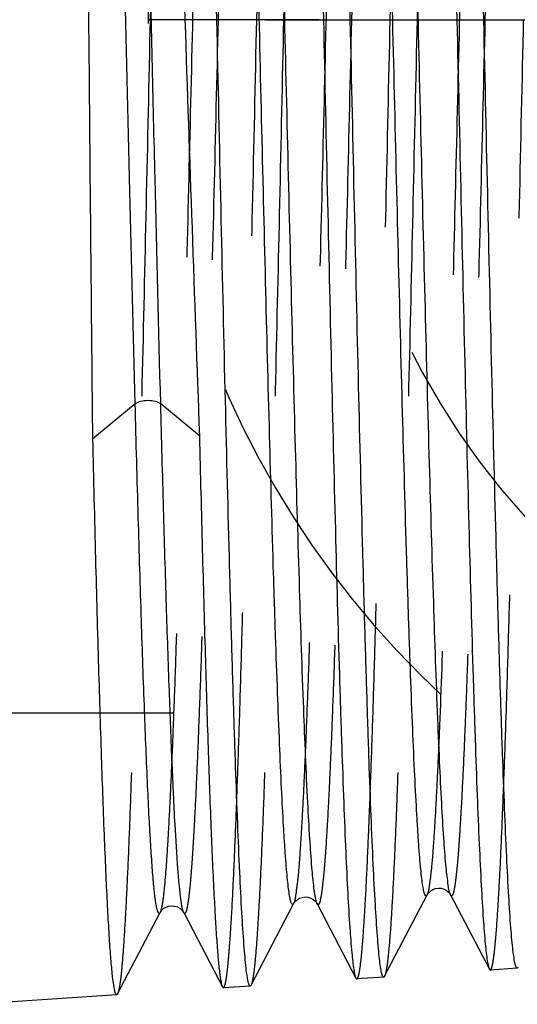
# Model space of a CAD drawing. Header units: millimetres. Extents: x 424 to 576, y 471 to 529.
# Tile 3 of 7: x 536.93 to 545.54, y 482.96 to 500. Entities that reach past the tile are written whole.
import ezdxf

# ---------------------------------------------------------------- set-up
doc = ezdxf.new("R2010")
doc.units = ezdxf.units.MM
doc.header["$LTSCALE"] = 65.185185
doc.linetypes.add('CENTER', pattern=[0.6, 0.375, -0.075, 0.075, -0.075])
doc.linetypes.add('HIDDEN', pattern=[0.2, 0.1, -0.1])
for name, color, linetype in [('ACHSEN_S', 7, 'CONTINUOUS'), ('KONST.EL_MIT_GEO', 7, 'CONTINUOUS'), ('KURVEN', 7, 'CONTINUOUS')]:
    doc.layers.add(name, color=color, linetype=linetype)

msp = doc.modelspace()

# ---------------------------------------------------------------- linework, layer by layer
at = {"layer": 'ACHSEN_S', "color": 2, "linetype": 'CENTER'}
msp.add_line((423.85, 500), (576.15, 500), dxfattribs=at)
at = {"layer": 'KONST.EL_MIT_GEO', "color": 7, "linetype": 'CONTINUOUS'}
for p, q in [((538.929, 493.349), (538.196, 492.744)), ((540.04, 492.797), (539.371, 493.349)), ((543.243, 483.442), (543.978, 484.851)), ((544.385, 484.851), (545.056, 483.564)), ((540.934, 483.288), (541.669, 484.698)), ((542.077, 484.698), (542.747, 483.411)), ((538.625, 483.135), (539.36, 484.544)), ((539.768, 484.544), (540.438, 483.257)), ((545.056, 483.564), (545.072, 483.549)), ((545.537, 483.58), (545.072, 483.549)), ((545.552, 483.595), (545.537, 483.58)), ((542.747, 483.411), (542.763, 483.396)), ((543.228, 483.427), (542.763, 483.396)), ((543.243, 483.442), (543.228, 483.427)), ((540.919, 483.273), (540.454, 483.242)), ((540.934, 483.288), (540.919, 483.273)), ((538.61, 483.12), (536.15, 482.957)), ((538.625, 483.135), (538.61, 483.12))]:
    msp.add_line(p, q, dxfattribs=at)
at = {"layer": 'KONST.EL_MIT_GEO', "color": 8, "linetype": 'HIDDEN'}
msp.add_line((533.078, 488), (553.851, 488), dxfattribs=at)
at = {"layer": 'KONST.EL_MIT_GEO', "color": 7, "linetype": 'CONTINUOUS'}
for points in [[(543.978, 484.851), (543.984, 484.861), (543.995, 484.878), (544.014, 484.9), (544.043, 484.923), (544.079, 484.945), (544.123, 484.961), (544.174, 484.969), (544.225, 484.965), (544.272, 484.95), (544.315, 484.927), (544.346, 484.902), (544.366, 484.881), (544.378, 484.865), (544.385, 484.851)], [(541.669, 484.698), (541.675, 484.708), (541.686, 484.725), (541.706, 484.747), (541.735, 484.771), (541.771, 484.792), (541.816, 484.808), (541.867, 484.816), (541.918, 484.811), (541.965, 484.796), (542.007, 484.773), (542.038, 484.748), (542.058, 484.727), (542.069, 484.711), (542.077, 484.698)], [(539.36, 484.544), (539.366, 484.555), (539.377, 484.571), (539.397, 484.594), (539.427, 484.618), (539.463, 484.639), (539.508, 484.655), (539.56, 484.662), (539.61, 484.657), (539.658, 484.642), (539.7, 484.619), (539.73, 484.593), (539.749, 484.572), (539.761, 484.556), (539.768, 484.544)]]:
    msp.add_lwpolyline(points, dxfattribs=at)
msp.add_arc((2998.428, 582.147), 2460.011, 181.913637, 182.08151, dxfattribs=at)
for points, knots in [([(538.128, 500), (538.118, 501.089), (538.098, 503.225), (538.069, 506.329), (538.039, 509.196), (538.014, 511.386), (537.994, 512.939), (537.979, 513.928), (537.964, 514.786), (537.949, 515.505), (537.935, 516.077), (537.922, 516.461), (537.911, 516.69), (537.905, 516.804), (537.896, 516.878), (537.893, 516.915), (537.888, 516.926)], [0, 0, 0, 0, 0.192942, 0.378632, 0.55011, 0.700911, 0.76675, 0.82537, 0.876219, 0.918815, 0.952764, 0.977742, 0.986795, 0.993525, 0.997924, 1, 1, 1, 1]), ([(538.899, 516.861), (538.911, 516.86), (538.937, 516.829), (538.959, 516.765), (538.987, 516.661), (539.027, 516.445), (539.074, 516.075), (539.128, 515.518), (539.182, 514.811), (539.237, 513.962), (539.291, 512.979), (539.368, 511.429), (539.462, 509.237), (539.571, 506.361), (539.68, 503.243), (539.752, 501.095), (539.789, 500)], [0, 0, 0, 0, 0.002099, 0.006144, 0.012441, 0.021047, 0.045185, 0.078421, 0.120464, 0.17093, 0.229339, 0.295135, 0.446317, 0.618696, 0.805644, 1, 1, 1, 1]), ([(540.342, 500), (540.319, 501.064), (540.273, 503.153), (540.204, 506.191), (540.135, 509.004), (540.076, 511.16), (540.027, 512.695), (539.993, 513.68), (539.958, 514.541), (539.924, 515.268), (539.89, 515.856), (539.856, 516.3), (539.828, 516.578), (539.801, 516.724), (539.788, 516.772), (539.78, 516.789)], [0, 0, 0, 0, 0.189963, 0.373031, 0.542544, 0.69231, 0.758051, 0.816883, 0.868265, 0.911735, 0.946902, 0.973452, 0.991172, 0.996686, 1, 1, 1, 1]), ([(541.609, 516.681), (541.618, 516.68), (541.634, 516.645), (541.648, 516.588), (541.666, 516.483), (541.683, 516.344), (541.701, 516.163), (541.726, 515.846), (541.757, 515.355), (541.792, 514.657), (541.828, 513.817), (541.863, 512.845), (541.899, 511.749), (541.935, 510.54), (541.984, 508.737), (542.045, 506.296), (542.115, 503.21), (542.162, 501.084), (542.186, 500)], [0, 0, 0, 0, 0.001669, 0.005494, 0.011647, 0.020149, 0.030991, 0.044151, 0.077309, 0.119318, 0.169784, 0.228224, 0.294078, 0.366715, 0.445436, 0.618059, 0.805307, 1, 1, 1, 1]), ([(542.651, 500), (542.628, 501.054), (542.582, 503.123), (542.513, 506.133), (542.444, 508.92), (542.385, 511.056), (542.337, 512.577), (542.302, 513.553), (542.267, 514.406), (542.233, 515.127), (542.199, 515.71), (542.165, 516.15), (542.137, 516.426), (542.11, 516.57), (542.097, 516.619), (542.089, 516.635)], [0, 0, 0, 0, 0.18992, 0.37295, 0.542433, 0.69218, 0.757918, 0.816752, 0.868142, 0.911625, 0.946811, 0.973385, 0.991135, 0.996667, 1, 1, 1, 1]), ([(543.918, 516.527), (543.927, 516.527), (543.943, 516.492), (543.957, 516.436), (543.975, 516.332), (543.992, 516.194), (544.01, 516.015), (544.035, 515.7), (544.066, 515.214), (544.101, 514.522), (544.137, 513.69), (544.172, 512.727), (544.208, 511.641), (544.244, 510.443), (544.293, 508.657), (544.354, 506.238), (544.424, 503.18), (544.471, 501.074), (544.495, 500)], [0, 0, 0, 0, 0.001676, 0.005504, 0.011658, 0.020162, 0.031005, 0.044165, 0.077324, 0.119332, 0.169798, 0.228237, 0.294088, 0.366723, 0.445441, 0.618061, 0.805308, 1, 1, 1, 1]), ([(544.96, 500), (544.937, 501.044), (544.891, 503.094), (544.822, 506.075), (544.753, 508.836), (544.694, 510.951), (544.646, 512.459), (544.611, 513.426), (544.576, 514.271), (544.542, 514.985), (544.508, 515.564), (544.474, 516), (544.446, 516.273), (544.419, 516.417), (544.406, 516.465), (544.398, 516.482)], [0, 0, 0, 0, 0.18987, 0.372857, 0.542308, 0.69204, 0.757778, 0.816616, 0.868014, 0.911511, 0.946716, 0.973316, 0.991097, 0.996647, 1, 1, 1, 1]), ([(538.929, 493.349), (538.897, 494.575), (538.834, 497.098), (538.745, 500.909), (538.656, 504.692), (538.569, 508.214), (538.493, 510.887), (538.431, 512.739), (538.387, 513.863), (538.343, 514.785), (538.303, 515.495), (538.258, 515.978), (538.232, 516.228), (538.205, 516.31)], [0, 0, 0, 0, 0.160175, 0.3296, 0.497698, 0.654166, 0.789612, 0.846896, 0.896078, 0.936461, 0.967486, 0.988741, 1, 1, 1, 1]), ([(539.371, 493.349), (539.336, 494.65), (539.27, 497.327), (539.176, 501.359), (539.083, 505.327), (539.003, 508.47), (538.938, 510.75), (538.891, 512.215), (538.845, 513.482), (538.804, 514.403), (538.771, 515.025), (538.748, 515.401), (538.725, 515.715), (538.702, 515.965), (538.682, 516.133), (538.665, 516.235), (538.655, 516.288), (538.642, 516.322), (538.634, 516.346), (538.614, 516.352), (538.608, 516.341), (538.606, 516.335)], [0, 0, 0, 0, 0.169474, 0.348593, 0.524845, 0.686161, 0.757771, 0.821733, 0.877003, 0.922697, 0.94172, 0.958097, 0.971761, 0.98267, 0.990787, 0.993795, 0.996104, 0.997727, 0.998696, 0.999214, 1, 1, 1, 1]), ([(542.058, 484.754), (542.04, 484.825), (542.015, 485.016), (541.981, 485.371), (541.947, 485.863), (541.896, 486.778), (541.836, 488.22), (541.768, 490.265), (541.699, 492.675), (541.629, 495.358), (541.559, 498.214), (541.49, 501.138), (541.42, 504.021), (541.351, 506.755), (541.291, 508.894), (541.243, 510.455), (541.207, 511.488), (541.172, 512.414), (541.138, 513.224), (541.107, 513.824), (541.083, 514.241), (541.065, 514.505), (541.047, 514.735), (541.03, 514.93), (541.013, 515.092), (540.996, 515.217), (540.977, 515.311), (540.966, 515.362), (540.942, 515.405), (540.926, 515.386), (540.922, 515.379)], [0, 0, 0, 0, 0.00711, 0.018767, 0.034884, 0.055314, 0.108327, 0.175839, 0.255335, 0.343854, 0.438099, 0.534566, 0.629666, 0.71987, 0.80183, 0.838755, 0.87251, 0.902785, 0.929298, 0.951806, 0.961492, 0.970103, 0.977619, 0.984025, 0.989307, 0.993456, 0.996469, 0.99836, 0.99922, 1, 1, 1, 1]), ([(544.381, 484.861), (544.36, 484.912), (544.338, 485.069), (544.302, 485.37), (544.269, 485.814), (544.233, 486.393), (544.198, 487.103), (544.148, 488.29), (544.087, 490.038), (544.017, 492.406), (543.947, 495.064), (543.876, 497.912), (543.806, 500.841), (543.735, 503.738), (543.665, 506.494), (543.605, 508.653), (543.555, 510.232), (543.52, 511.278), (543.484, 512.216), (543.449, 513.038), (543.418, 513.647), (543.393, 514.07), (543.376, 514.337), (543.358, 514.571), (543.34, 514.769), (543.322, 514.934), (543.306, 515.06), (543.287, 515.157), (543.275, 515.208), (543.251, 515.251), (543.235, 515.233), (543.231, 515.225)], [0, 0, 0, 0, 0.005378, 0.01542, 0.030066, 0.049189, 0.072609, 0.100103, 0.166226, 0.245034, 0.333516, 0.428295, 0.525753, 0.622177, 0.713894, 0.797416, 0.835096, 0.869569, 0.900508, 0.927619, 0.950647, 0.96056, 0.969376, 0.977071, 0.983631, 0.989042, 0.993294, 0.996383, 0.998322, 0.999206, 1, 1, 1, 1]), ([(541.669, 484.698), (541.665, 484.691), (541.65, 484.673), (541.626, 484.711), (541.615, 484.759), (541.596, 484.847), (541.581, 484.965), (541.563, 485.117), (541.546, 485.302), (541.529, 485.519), (541.512, 485.768), (541.488, 486.163), (541.459, 486.731), (541.425, 487.499), (541.391, 488.378), (541.356, 489.36), (541.309, 490.848), (541.251, 492.892), (541.183, 495.516), (541.093, 499.243), (541.005, 502.985), (540.913, 506.609), (540.846, 509.045), (540.778, 511.164), (540.714, 512.893), (540.647, 514.172), (540.6, 514.868), (540.565, 515.131)], [0, 0, 0, 0, 0.000777, 0.001587, 0.003365, 0.006212, 0.010142, 0.015153, 0.021237, 0.028381, 0.036573, 0.045793, 0.067239, 0.092531, 0.121449, 0.153737, 0.189112, 0.26785, 0.354894, 0.447187, 0.634497, 0.722946, 0.803743, 0.874063, 0.931453, 0.973917, 1, 1, 1, 1]), ([(543.978, 484.851), (543.974, 484.844), (543.958, 484.825), (543.933, 484.869), (543.922, 484.92), (543.902, 485.017), (543.886, 485.144), (543.868, 485.309), (543.85, 485.508), (543.833, 485.742), (543.815, 486.011), (543.79, 486.435), (543.759, 487.046), (543.724, 487.87), (543.688, 488.811), (543.652, 489.859), (543.603, 491.441), (543.543, 493.603), (543.472, 496.361), (543.402, 499.259), (543.331, 502.186), (543.261, 505.031), (543.191, 507.685), (543.121, 510.048), (543.061, 511.793), (543.01, 512.976), (542.975, 513.684), (542.94, 514.262), (542.907, 514.705), (542.871, 515.007), (542.849, 515.164), (542.828, 515.215)], [0, 0, 0, 0, 0.0008, 0.001686, 0.003631, 0.00673, 0.010997, 0.016427, 0.023011, 0.030733, 0.039579, 0.049525, 0.072625, 0.099815, 0.130836, 0.165389, 0.203147, 0.2868, 0.3786, 0.475046, 0.572463, 0.66714, 0.755477, 0.834117, 0.900076, 0.927499, 0.95086, 0.969941, 0.984563, 0.994602, 1, 1, 1, 1]), ([(546.287, 485.005), (546.283, 484.998), (546.268, 484.979), (546.243, 485.019), (546.232, 485.069), (546.212, 485.162), (546.196, 485.284), (546.179, 485.442), (546.161, 485.634), (546.144, 485.86), (546.126, 486.119), (546.101, 486.528), (546.071, 487.117), (546.036, 487.913), (546.001, 488.822), (545.965, 489.836), (545.917, 491.369), (545.857, 493.467), (545.788, 496.149), (545.718, 498.976), (545.648, 501.841), (545.579, 504.638), (545.509, 507.265), (545.44, 509.622), (545.372, 511.624), (545.312, 513.033), (545.262, 513.929), (545.228, 514.411), (545.194, 514.759), (545.169, 514.946), (545.151, 515.016)], [0, 0, 0, 0, 0.000808, 0.001664, 0.003546, 0.006553, 0.010699, 0.015984, 0.022396, 0.029923, 0.038548, 0.048253, 0.070804, 0.097372, 0.127706, 0.161525, 0.198513, 0.280587, 0.370872, 0.466008, 0.562456, 0.656633, 0.745044, 0.82441, 0.891793, 0.944704, 0.965102, 0.981203, 0.992864, 1, 1, 1, 1]), ([(538.196, 492.744), (538.19, 493.322), (538.166, 495.741), (538.144, 498.159), (538.128, 500)], [0, 0, 0, 0, 0.239004, 1, 1, 1, 1]), ([(540.919, 483.273), (540.911, 483.273), (540.893, 483.307), (540.88, 483.362), (540.862, 483.465), (540.845, 483.603), (540.827, 483.783), (540.802, 484.099), (540.771, 484.589), (540.735, 485.288), (540.7, 486.129), (540.664, 487.103), (540.629, 488.202), (540.593, 489.415), (540.544, 491.224), (540.483, 493.675), (540.413, 496.775), (540.366, 498.911), (540.342, 500)], [0, 0, 0, 0, 0.001566, 0.005269, 0.011308, 0.019706, 0.030454, 0.043529, 0.076549, 0.118456, 0.168856, 0.227264, 0.293116, 0.365783, 0.44456, 0.617375, 0.804914, 1, 1, 1, 1]), ([(542.186, 500), (542.209, 498.949), (542.255, 496.885), (542.324, 493.884), (542.392, 491.105), (542.451, 488.976), (542.5, 487.459), (542.534, 486.485), (542.569, 485.635), (542.603, 484.916), (542.637, 484.334), (542.671, 483.895), (542.699, 483.62), (542.726, 483.475), (542.739, 483.427), (542.747, 483.411)], [0, 0, 0, 0, 0.189949, 0.372952, 0.542391, 0.692106, 0.757837, 0.816669, 0.868064, 0.911558, 0.946759, 0.973352, 0.99112, 0.99666, 1, 1, 1, 1]), ([(543.228, 483.427), (543.22, 483.426), (543.202, 483.46), (543.189, 483.514), (543.171, 483.617), (543.154, 483.753), (543.136, 483.931), (543.111, 484.245), (543.08, 484.731), (543.044, 485.423), (543.009, 486.256), (542.973, 487.222), (542.938, 488.31), (542.902, 489.512), (542.853, 491.305), (542.792, 493.733), (542.722, 496.805), (542.675, 498.921), (542.651, 500)], [0, 0, 0, 0, 0.001572, 0.005277, 0.011316, 0.019715, 0.030462, 0.043537, 0.076557, 0.118465, 0.168866, 0.227275, 0.293129, 0.365797, 0.444573, 0.617383, 0.804917, 1, 1, 1, 1]), ([(544.495, 500), (544.518, 498.959), (544.564, 496.915), (544.633, 493.942), (544.701, 491.19), (544.76, 489.08), (544.809, 487.577), (544.843, 486.613), (544.878, 485.77), (544.912, 485.057), (544.946, 484.48), (544.98, 484.045), (545.008, 483.772), (545.035, 483.629), (545.048, 483.581), (545.056, 483.564)], [0, 0, 0, 0, 0.1899, 0.372858, 0.542262, 0.691961, 0.757692, 0.81653, 0.867936, 0.911445, 0.946666, 0.973284, 0.991082, 0.99664, 1, 1, 1, 1]), ([(545.537, 483.58), (545.529, 483.579), (545.511, 483.613), (545.498, 483.667), (545.48, 483.768), (545.463, 483.904), (545.445, 484.08), (545.42, 484.39), (545.389, 484.872), (545.353, 485.558), (545.318, 486.383), (545.282, 487.34), (545.247, 488.418), (545.211, 489.609), (545.162, 491.385), (545.101, 493.791), (545.031, 496.835), (544.984, 498.931), (544.96, 500)], [0, 0, 0, 0, 0.001579, 0.005287, 0.011327, 0.019727, 0.030475, 0.043551, 0.07657, 0.118477, 0.168875, 0.227282, 0.293133, 0.365798, 0.444573, 0.617383, 0.804918, 1, 1, 1, 1]), ([(539.371, 493.349), (539.345, 493.37), (539.27, 493.397), (539.15, 493.411), (539.03, 493.397), (538.955, 493.37), (538.929, 493.349)], [0, 0, 0, 0, 0.219262, 0.5, 0.780738, 1, 1, 1, 1]), ([(539.36, 484.544), (539.356, 484.538), (539.349, 484.524), (539.326, 484.536), (539.317, 484.567), (539.303, 484.613), (539.291, 484.681), (539.277, 484.769), (539.264, 484.878), (539.245, 485.062), (539.222, 485.343), (539.196, 485.739), (539.169, 486.211), (539.132, 486.986), (539.086, 488.123), (539.033, 489.672), (538.98, 491.442), (538.946, 492.693), (538.929, 493.349)], [0, 0, 0, 0, 0.002312, 0.003945, 0.007253, 0.012741, 0.020494, 0.030535, 0.04286, 0.057457, 0.093407, 0.138219, 0.191649, 0.253428, 0.400656, 0.576749, 0.77798, 1, 1, 1, 1]), ([(539.768, 484.544), (539.754, 484.57), (539.738, 484.65), (539.713, 484.802), (539.69, 485.025), (539.654, 485.457), (539.612, 486.159), (539.564, 487.188), (539.516, 488.45), (539.467, 489.923), (539.418, 491.579), (539.387, 492.742), (539.371, 493.349)], [0, 0, 0, 0, 0.009808, 0.027388, 0.052771, 0.085874, 0.174658, 0.292174, 0.436301, 0.604399, 0.793472, 1, 1, 1, 1]), ([(538.61, 483.12), (538.605, 483.12), (538.592, 483.135), (538.575, 483.188), (538.552, 483.312), (538.529, 483.517), (538.503, 483.807), (538.478, 484.176), (538.453, 484.623), (538.427, 485.147), (538.391, 485.991), (538.347, 487.213), (538.296, 488.864), (538.245, 490.736), (538.213, 492.054), (538.196, 492.744)], [0, 0, 0, 0, 0.001673, 0.005119, 0.018241, 0.039865, 0.069946, 0.108354, 0.154913, 0.209387, 0.271521, 0.417483, 0.589894, 0.78537, 1, 1, 1, 1]), ([(540.04, 492.797), (540.056, 492.137), (540.088, 490.875), (540.137, 489.076), (540.186, 487.477), (540.234, 486.108), (540.277, 485.123), (540.312, 484.468), (540.336, 484.082), (540.361, 483.769), (540.384, 483.53), (540.408, 483.369), (540.425, 483.284), (540.438, 483.257)], [0, 0, 0, 0, 0.207146, 0.396701, 0.565141, 0.709423, 0.826885, 0.874872, 0.915396, 0.948274, 0.973374, 0.990604, 1, 1, 1, 1]), ([(542.077, 484.698), (542.075, 484.701), (542.067, 484.719), (542.062, 484.739), (542.058, 484.754)], [0, 0, 0, 0, 0.190598, 1, 1, 1, 1]), ([(544.385, 484.851), (544.385, 484.853), (544.383, 484.856), (544.382, 484.859), (544.381, 484.861)], [0, 0, 0, 0, 0.47623, 1, 1, 1, 1])]:
    msp.add_open_spline(points, degree=3, knots=knots, dxfattribs=at)
at = {"layer": 'KONST.EL_MIT_GEO', "color": 8, "linetype": 'HIDDEN'}
for points, knots in [([(539.765, 516.803), (539.756, 516.804), (539.739, 516.769), (539.726, 516.714), (539.707, 516.611), (539.691, 516.472), (539.673, 516.291), (539.647, 515.974), (539.616, 515.481), (539.581, 514.779), (539.546, 513.935), (539.51, 512.956), (539.474, 511.852), (539.438, 510.634), (539.389, 508.816), (539.329, 506.354), (539.258, 503.239), (539.211, 501.094), (539.187, 500)], [0, 0, 0, 0, 0.001563, 0.005265, 0.011303, 0.0197, 0.030448, 0.043523, 0.076543, 0.118451, 0.168853, 0.227262, 0.293115, 0.365781, 0.444558, 0.617374, 0.804914, 1, 1, 1, 1]), ([(541.032, 500), (541.055, 501.056), (541.101, 503.13), (541.169, 506.145), (541.238, 508.937), (541.297, 511.076), (541.345, 512.6), (541.38, 513.578), (541.415, 514.432), (541.449, 515.155), (541.483, 515.739), (541.517, 516.18), (541.545, 516.456), (541.572, 516.601), (541.584, 516.65), (541.593, 516.666)], [0, 0, 0, 0, 0.189971, 0.372995, 0.542449, 0.692171, 0.757902, 0.816734, 0.868126, 0.911614, 0.946806, 0.973386, 0.991138, 0.99667, 1, 1, 1, 1]), ([(542.074, 516.65), (542.065, 516.651), (542.048, 516.617), (542.035, 516.562), (542.016, 516.459), (542, 516.322), (541.982, 516.143), (541.956, 515.828), (541.925, 515.34), (541.89, 514.644), (541.855, 513.808), (541.819, 512.837), (541.783, 511.744), (541.747, 510.537), (541.698, 508.735), (541.638, 506.296), (541.567, 503.21), (541.52, 501.084), (541.496, 500)], [0, 0, 0, 0, 0.001569, 0.005274, 0.011313, 0.019711, 0.030459, 0.043534, 0.076554, 0.118463, 0.168865, 0.227275, 0.293129, 0.365797, 0.444574, 0.617387, 0.80492, 1, 1, 1, 1]), ([(543.341, 500), (543.364, 501.046), (543.41, 503.1), (543.478, 506.087), (543.547, 508.852), (543.606, 510.972), (543.654, 512.482), (543.689, 513.451), (543.723, 514.297), (543.758, 515.013), (543.792, 515.593), (543.826, 516.03), (543.854, 516.304), (543.881, 516.448), (543.893, 516.496), (543.902, 516.512)], [0, 0, 0, 0, 0.189922, 0.372898, 0.542321, 0.692029, 0.757761, 0.816598, 0.867999, 0.911502, 0.946713, 0.973318, 0.991101, 0.99665, 1, 1, 1, 1]), ([(544.383, 516.497), (544.374, 516.497), (544.357, 516.464), (544.344, 516.409), (544.325, 516.307), (544.309, 516.171), (544.291, 515.994), (544.265, 515.683), (544.234, 515.199), (544.199, 514.51), (544.164, 513.68), (544.128, 512.719), (544.092, 511.636), (544.056, 510.44), (544.007, 508.655), (543.947, 506.238), (543.876, 503.18), (543.829, 501.074), (543.805, 500)], [0, 0, 0, 0, 0.001575, 0.005282, 0.011322, 0.019721, 0.03047, 0.043545, 0.076565, 0.118472, 0.168873, 0.22728, 0.293131, 0.365795, 0.44457, 0.617381, 0.804917, 1, 1, 1, 1]), ([(540.514, 515.379), (540.51, 515.386), (540.493, 515.405), (540.47, 515.359), (540.457, 515.306), (540.438, 515.205), (540.422, 515.074), (540.404, 514.904), (540.386, 514.699), (540.368, 514.459), (540.35, 514.183), (540.325, 513.747), (540.294, 513.121), (540.259, 512.276), (540.208, 510.921), (540.148, 508.98), (540.077, 506.411), (540.006, 503.594), (539.936, 500.637), (539.865, 497.656), (539.794, 494.763), (539.724, 492.071), (539.663, 489.999), (539.614, 488.519), (539.578, 487.567), (539.543, 486.735), (539.507, 486.029), (539.473, 485.457), (539.438, 485.025), (539.409, 484.753), (539.381, 484.609), (539.368, 484.561), (539.36, 484.544)], [0, 0, 0, 0, 0.000772, 0.001686, 0.003677, 0.006834, 0.011169, 0.016675, 0.023342, 0.031158, 0.040103, 0.050155, 0.073489, 0.100933, 0.132227, 0.205117, 0.289354, 0.381697, 0.478596, 0.576328, 0.671142, 0.759404, 0.837731, 0.872216, 0.903131, 0.930181, 0.953108, 0.971698, 0.985775, 0.995219, 0.998187, 1, 1, 1, 1]), ([(540.922, 515.379), (540.913, 515.362), (540.9, 515.314), (540.873, 515.169), (540.844, 514.896), (540.809, 514.461), (540.774, 513.886), (540.738, 513.178), (540.703, 512.341), (540.667, 511.386), (540.617, 509.901), (540.557, 507.825), (540.486, 505.127), (540.415, 502.231), (540.345, 499.248), (540.274, 496.293), (540.203, 493.48), (540.143, 491.273), (540.093, 489.659), (540.058, 488.59), (540.022, 487.63), (539.987, 486.788), (539.956, 486.165), (539.931, 485.732), (539.913, 485.458), (539.895, 485.218), (539.878, 485.014), (539.86, 484.846), (539.843, 484.716), (539.824, 484.616), (539.812, 484.564), (539.788, 484.519), (539.771, 484.537), (539.768, 484.544)], [0, 0, 0, 0, 0.001825, 0.004811, 0.01431, 0.028461, 0.047139, 0.070169, 0.097329, 0.128359, 0.162959, 0.241505, 0.329943, 0.424871, 0.522639, 0.619491, 0.711712, 0.795766, 0.833709, 0.868435, 0.899612, 0.926943, 0.950166, 0.960168, 0.969064, 0.976832, 0.983458, 0.988927, 0.993226, 0.996355, 0.998324, 0.999221, 1, 1, 1, 1]), ([(542.823, 515.226), (542.819, 515.233), (542.803, 515.251), (542.779, 515.206), (542.767, 515.154), (542.747, 515.055), (542.731, 514.926), (542.713, 514.758), (542.695, 514.555), (542.677, 514.317), (542.659, 514.045), (542.634, 513.614), (542.603, 512.995), (542.568, 512.159), (542.532, 511.205), (542.496, 510.144), (542.447, 508.542), (542.386, 506.354), (542.316, 503.565), (542.245, 500.638), (542.174, 497.686), (542.103, 494.822), (542.033, 492.155), (541.972, 490.104), (541.923, 488.638), (541.887, 487.695), (541.852, 486.87), (541.817, 486.17), (541.781, 485.604), (541.749, 485.173), (541.711, 484.889), (541.691, 484.741), (541.669, 484.698)], [0, 0, 0, 0, 0.000786, 0.001693, 0.003674, 0.006819, 0.01114, 0.016635, 0.023289, 0.031093, 0.040026, 0.050067, 0.073378, 0.100803, 0.132078, 0.1669, 0.204936, 0.289149, 0.381478, 0.478372, 0.576108, 0.670936, 0.759219, 0.837576, 0.872077, 0.90301, 0.93008, 0.953027, 0.971638, 0.985737, 0.995205, 1, 1, 1, 1]), ([(543.231, 515.225), (543.208, 515.182), (543.188, 515.033), (543.15, 514.748), (543.118, 514.315), (543.082, 513.746), (543.047, 513.044), (543.012, 512.216), (542.976, 511.269), (542.926, 509.799), (542.866, 507.743), (542.795, 505.071), (542.724, 502.204), (542.653, 499.25), (542.583, 496.325), (542.512, 493.539), (542.452, 491.355), (542.402, 489.757), (542.367, 488.699), (542.331, 487.749), (542.296, 486.916), (542.265, 486.3), (542.24, 485.871), (542.222, 485.6), (542.204, 485.363), (542.186, 485.161), (542.168, 484.995), (542.152, 484.866), (542.133, 484.768), (542.121, 484.716), (542.097, 484.672), (542.08, 484.691), (542.077, 484.698)], [0, 0, 0, 0, 0.004817, 0.014331, 0.028495, 0.047187, 0.07023, 0.097403, 0.128446, 0.163058, 0.241624, 0.330079, 0.425017, 0.522789, 0.61964, 0.711852, 0.795889, 0.833823, 0.868536, 0.899701, 0.927017, 0.950225, 0.960218, 0.969106, 0.976867, 0.983483, 0.988943, 0.993235, 0.996355, 0.998316, 0.99921, 1, 1, 1, 1]), ([(545.132, 515.072), (545.129, 515.079), (545.112, 515.098), (545.088, 515.054), (545.076, 515.002), (545.057, 514.905), (545.04, 514.777), (545.022, 514.611), (545.004, 514.411), (544.986, 514.176), (544.969, 513.906), (544.943, 513.48), (544.913, 512.868), (544.877, 512.041), (544.841, 511.097), (544.805, 510.047), (544.756, 508.461), (544.695, 506.296), (544.625, 503.535), (544.554, 500.638), (544.483, 497.715), (544.413, 494.88), (544.342, 492.239), (544.272, 489.896), (544.211, 488.17), (544.161, 487.005), (544.126, 486.311), (544.09, 485.75), (544.058, 485.323), (544.021, 485.041), (544, 484.895), (543.978, 484.851)], [0, 0, 0, 0, 0.000798, 0.0017, 0.003672, 0.006807, 0.011118, 0.016602, 0.023247, 0.031039, 0.039963, 0.049994, 0.073285, 0.100691, 0.131949, 0.166755, 0.204777, 0.288966, 0.381278, 0.478164, 0.575901, 0.670737, 0.759037, 0.837418, 0.902884, 0.929971, 0.952939, 0.97157, 0.98569, 0.995182, 1, 1, 1, 1]), ([(545.54, 515.072), (545.517, 515.028), (545.497, 514.881), (545.459, 514.597), (545.427, 514.168), (545.391, 513.605), (545.356, 512.908), (545.305, 511.739), (545.245, 510.008), (545.174, 507.658), (545.104, 505.013), (545.033, 502.173), (544.962, 499.25), (544.892, 496.354), (544.821, 493.597), (544.76, 491.436), (544.711, 489.855), (544.675, 488.807), (544.64, 487.867), (544.604, 487.044), (544.574, 486.434), (544.548, 486.01), (544.531, 485.742), (544.513, 485.507), (544.495, 485.308), (544.477, 485.144), (544.461, 485.017), (544.442, 484.92), (544.43, 484.869), (544.405, 484.825), (544.389, 484.844), (544.385, 484.851)], [0, 0, 0, 0, 0.004847, 0.014389, 0.028579, 0.047297, 0.070362, 0.097557, 0.163247, 0.24184, 0.33031, 0.425255, 0.523022, 0.619859, 0.712048, 0.796056, 0.833971, 0.868667, 0.899812, 0.927108, 0.950295, 0.960278, 0.969156, 0.976907, 0.983513, 0.988963, 0.993245, 0.996356, 0.998309, 0.999199, 1, 1, 1, 1]), ([(539.187, 500), (539.164, 498.931), (539.118, 496.832), (539.049, 493.78), (538.981, 490.954), (538.921, 488.788), (538.873, 487.245), (538.838, 486.256), (538.804, 485.392), (538.769, 484.661), (538.735, 484.07), (538.701, 483.625), (538.673, 483.346), (538.646, 483.2), (538.634, 483.151), (538.625, 483.135)], [0, 0, 0, 0, 0.189989, 0.373077, 0.542602, 0.692377, 0.758119, 0.81695, 0.868328, 0.911792, 0.946949, 0.973487, 0.991191, 0.996697, 1, 1, 1, 1]), ([(540.454, 483.242), (540.464, 483.243), (540.48, 483.279), (540.494, 483.336), (540.512, 483.441), (540.529, 483.581), (540.546, 483.763), (540.572, 484.081), (540.603, 484.574), (540.638, 485.276), (540.673, 486.119), (540.709, 487.096), (540.745, 488.197), (540.78, 489.411), (540.83, 491.223), (540.89, 493.675), (540.961, 496.776), (541.008, 498.911), (541.032, 500)], [0, 0, 0, 0, 0.001666, 0.005489, 0.011641, 0.020143, 0.030984, 0.044143, 0.077302, 0.119311, 0.169776, 0.228218, 0.294072, 0.366711, 0.445432, 0.618054, 0.805302, 1, 1, 1, 1]), ([(541.496, 500), (541.473, 498.941), (541.427, 496.862), (541.358, 493.838), (541.29, 491.038), (541.231, 488.892), (541.182, 487.364), (541.147, 486.383), (541.113, 485.527), (541.078, 484.803), (541.044, 484.217), (541.01, 483.775), (540.982, 483.498), (540.955, 483.353), (540.943, 483.305), (540.934, 483.288)], [0, 0, 0, 0, 0.189945, 0.372997, 0.542495, 0.692251, 0.757989, 0.81682, 0.868204, 0.91168, 0.946856, 0.973419, 0.991153, 0.996677, 1, 1, 1, 1]), ([(542.763, 483.396), (542.773, 483.396), (542.789, 483.432), (542.803, 483.488), (542.821, 483.592), (542.838, 483.731), (542.855, 483.911), (542.881, 484.227), (542.912, 484.715), (542.947, 485.411), (542.982, 486.246), (543.018, 487.214), (543.054, 488.305), (543.089, 489.508), (543.139, 491.303), (543.199, 493.733), (543.27, 496.805), (543.317, 498.921), (543.341, 500)], [0, 0, 0, 0, 0.001672, 0.005499, 0.011653, 0.020156, 0.030999, 0.044159, 0.077318, 0.119326, 0.16979, 0.228228, 0.294078, 0.366714, 0.445433, 0.618055, 0.805305, 1, 1, 1, 1]), ([(543.805, 500), (543.782, 498.951), (543.736, 496.892), (543.667, 493.896), (543.599, 491.122), (543.54, 488.997), (543.491, 487.482), (543.456, 486.51), (543.422, 485.662), (543.387, 484.944), (543.354, 484.363), (543.32, 483.925), (543.291, 483.65), (543.265, 483.506), (543.252, 483.458), (543.243, 483.442)], [0, 0, 0, 0, 0.189896, 0.372901, 0.542365, 0.692107, 0.757847, 0.816683, 0.868079, 0.911569, 0.946765, 0.973352, 0.991116, 0.996657, 1, 1, 1, 1]), ([(545.072, 483.549), (545.082, 483.55), (545.098, 483.584), (545.112, 483.641), (545.13, 483.744), (545.147, 483.882), (545.164, 484.06), (545.19, 484.372), (545.221, 484.857), (545.256, 485.545), (545.291, 486.373), (545.327, 487.332), (545.363, 488.413), (545.398, 489.605), (545.448, 491.383), (545.508, 493.791), (545.579, 496.835), (545.626, 498.931), (545.65, 500)], [0, 0, 0, 0, 0.001679, 0.005509, 0.011665, 0.02017, 0.031013, 0.044174, 0.077334, 0.119343, 0.16981, 0.22825, 0.294103, 0.366739, 0.445458, 0.618073, 0.805312, 1, 1, 1, 1])]:
    msp.add_open_spline(points, degree=3, knots=knots, dxfattribs=at)
at = {"layer": 'KONST.EL_MIT_GEO', "color": 7, "linetype": 'CONTINUOUS'}
msp.add_open_spline([(540.438, 483.257), (540.442, 483.251), (540.447, 483.242), (540.454, 483.242)], degree=3, dxfattribs=at)
at = {"layer": 'KURVEN', "color": 8, "linetype": 'HIDDEN'}
msp.add_line((555.15, 500), (539.15, 500), dxfattribs=at)
for radius, start, end in [(16, 110.2154, 246.6457), (12.8, 90, 270)]:
    msp.add_arc((555.15, 500), radius, start, end, dxfattribs=at)

doc.saveas('drawing.dxf')
